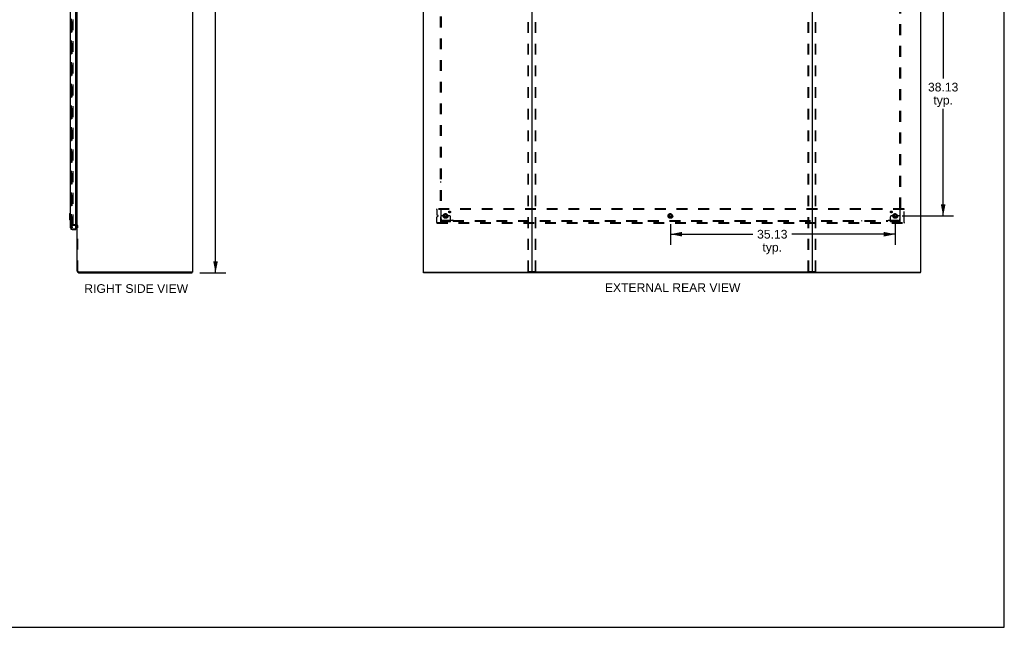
# Model space of a CAD drawing. Header units: inches. Extents: x 0 to 308, y 0 to 199.
# Tile 121 of 139: x 154 to 308, y 0 to 95. Entities that reach past the tile are written whole.
import ezdxf

# ---------------------------------------------------------------- set-up
doc = ezdxf.new("R2010")
doc.units = ezdxf.units.IN
doc.header["$LTSCALE"] = 16.920913
doc.header["$MEASUREMENT"] = 0
doc.linetypes.add('DOT', pattern=[0.2, 0.1, -0.1])
doc.linetypes.add('HIDDEN', pattern=[0.2, 0.1, -0.1])
doc.layers.get('0').update_dxf_attribs({"linetype": 'CONTINUOUS'})
for name, color, linetype in [('DEFAULT_2', 8, 'HIDDEN'), ('DIMENSIONS', 7, 'CONTINUOUS'), ('LEFT_OR_SECONDARY_DOOR_ASSEMBLY', 7, 'CONTINUOUS'), ('RIGHT_OR_MAIN_DOOR_ASSEMBLY', 7, 'CONTINUOUS'), ('SUBPANEL', 7, 'CONTINUOUS')]:
    doc.layers.add(name, color=color, linetype=linetype)
doc.styles.get("Standard").update_dxf_attribs({"font": 'arial.ttf'})
doc.dimstyles.new('DIMSTYLE_1', dxfattribs={"dimtxt": 1.357292, "dimasz": 1.809723, "dimexe": 0.09, "dimexo": 0.07, "dimgap": 0.0375, "dimtad": 0, "dimtih": 1, "dimtoh": 1, "dimzin": 4, "dimdsep": 46, "dimtxsty": 'Standard', "dimblk": '_FILLED', "dimblk1": '_FILLED', "dimblk2": '_FILLED', "dimcen": 0.09, "dimadec": 3, "dimazin": 1, "dimtfac": 1, "dimtdec": 3, "dimtofl": 0, "dimtmove": 0, "dimatfit": 3, "dimldrblk": '_FILLED', "dimfxl": 0, "dimtolj": 1, "dimtzin": 4, "dimarcsym": 0})

# ---------------------------------------------------------------- blocks, each defined once
blk = doc.blocks.new('_FILLED')
at = {"color": 0, "linetype": 'ByBlock'}
blk.add_solid([(0, 0), (-1, 0.2), (-1, -0.2)], dxfattribs=at)
blk = doc.blocks.new('*D4')
at = {"layer": 'DIMENSIONS', "color": 2, "linetype": 'Continuous'}
for p, q in [((181.98, 145.33), (186.05, 145.33)), ((184.42, 145.33), (184.42, 101.69)), ((184.42, 55.33), (184.42, 98.98)), ((181.98, 55.33), (186.05, 55.33))]:
    blk.add_line(p, q, dxfattribs=at)
at = {"layer": 'DIMENSIONS', "color": 2, "linetype": 'Continuous', "xscale": 1.8097233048, "yscale": 1.8097233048, "zscale": 1.8097233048}
for p, rotation in [((184.42, 145.33), 90), ((184.42, 55.33), 270)]:
    blk.add_blockref('_FILLED', p, dxfattribs=dict(at, rotation=rotation))
at = {"layer": 'DIMENSIONS', "color": 2, "linetype": 'Continuous', "insert": (184.42, 101.01), "char_height": 1.357, "width": 4.743, "attachment_point": 2, "line_spacing_factor": 0.9}
blk.add_mtext('90.00', dxfattribs=at)
blk = doc.blocks.new('*D7')
at = {"layer": 'DIMENSIONS', "color": 2, "linetype": 'Continuous'}
for p, q in [((255.5, 62.94), (255.5, 59.72)), ((290.62, 62.94), (290.62, 59.72)), ((255.5, 61.35), (268.35, 61.35)), ((290.62, 61.35), (274.45, 61.35))]:
    blk.add_line(p, q, dxfattribs=at)
at = {"layer": 'DIMENSIONS', "color": 2, "linetype": 'Continuous', "xscale": 1.8097233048, "yscale": 1.8097233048, "zscale": 1.8097233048, "rotation": 180}
blk.add_blockref('_FILLED', (255.5, 61.35), dxfattribs=at)
at = {"layer": 'DIMENSIONS', "color": 2, "linetype": 'Continuous', "xscale": 1.8097233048, "yscale": 1.8097233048, "zscale": 1.8097233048}
blk.add_blockref('_FILLED', (290.62, 61.35), dxfattribs=at)
at = {"layer": 'DIMENSIONS', "color": 2, "linetype": 'Continuous', "insert": (271.4, 62.03), "char_height": 1.357, "width": 4.743, "attachment_point": 2, "line_spacing_factor": 0.9}
blk.add_mtext('35.13\\Ptyp.', dxfattribs=at)
blk = doc.blocks.new('*D8')
at = {"layer": 'DIMENSIONS', "color": 2, "linetype": 'Continuous'}
for p, q in [((291.72, 102.33), (299.72, 102.33)), ((298.1, 102.33), (298.1, 85.67)), ((298.1, 64.21), (298.1, 80.92)), ((291.72, 64.21), (299.72, 64.21))]:
    blk.add_line(p, q, dxfattribs=at)
at = {"layer": 'DIMENSIONS', "color": 2, "linetype": 'Continuous', "xscale": 1.8097233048, "yscale": 1.8097233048, "zscale": 1.8097233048}
for p, rotation in [((298.1, 102.33), 90), ((298.1, 64.21), 270)]:
    blk.add_blockref('_FILLED', p, dxfattribs=dict(at, rotation=rotation))
at = {"layer": 'DIMENSIONS', "color": 2, "linetype": 'Continuous', "insert": (298.1, 84.99), "char_height": 1.357, "width": 4.743, "attachment_point": 2, "line_spacing_factor": 0.9}
blk.add_mtext('38.13\\Ptyp.', dxfattribs=at)

msp = doc.modelspace()

# ---------------------------------------------------------------- linework, layer by layer
at = {"color": 7, "linetype": 'Continuous'}
for p, q in [((307.653, 0), (307.653, 199.07)), ((233.872, 55.469), (233.872, 145.199)), ((277.622, 145.199), (277.622, 55.469)), ((294.622, 55.438), (294.622, 145.23)), ((162.821, 62.626), (162.821, 102.397)), ((180.821, 102.479), (180.821, 55.438)), ((216.872, 102.397), (216.872, 55.438)), ((162.679, 62.73), (162.617, 62.73)), ((162.821, 55.58), (162.821, 62.587)), ((180.727, 55.438), (163.05, 55.438)), ((180.821, 55.438), (180.768, 55.438)), ((180.769, 55.334), (180.769, 55.438)), ((216.925, 55.438), (216.872, 55.438)), ((216.924, 55.334), (216.924, 55.438)), ((216.966, 55.438), (233.84, 55.438)), ((277.59, 55.438), (233.903, 55.438)), ((277.653, 55.438), (294.534, 55.438)), ((294.564, 55.438), (294.622, 55.438)), ((294.57, 55.334), (294.57, 55.438)), ((163.068, 55.334), (180.769, 55.334)), ((294.57, 55.334), (216.924, 55.334)), ((0, 0), (307.653, 0))]:
    msp.add_line(p, q, dxfattribs=at)
at = {"color": 3, "linetype": 'Continuous'}
for p, q in [((180.727, 55.438), (180.768, 55.438)), ((216.925, 55.438), (216.966, 55.438)), ((233.903, 55.438), (233.84, 55.438)), ((277.653, 55.438), (277.59, 55.438)), ((294.534, 55.438), (294.564, 55.438))]:
    msp.add_line(p, q, dxfattribs=at)
at = {"color": 7, "linetype": 'Continuous'}
for centre, radius, start, end in [((162.679, 62.587), 0.142, 0, 90), ((163.068, 55.58), 0.246, 180, 270), ((163.05, 55.563), 0.125, 180, 270), ((233.84, 55.469), 0.0312, 270, 360), ((233.903, 55.469), 0.0312, 180, 270), ((277.59, 55.469), 0.0312, 270, 360), ((277.653, 55.469), 0.0312, 180, 270)]:
    msp.add_arc(centre, radius, start, end, dxfattribs=at)
at = {"layer": 'DEFAULT_2', "color": 8, "linetype": 'HIDDEN'}
for p, q in [((233.268, 55.552), (233.268, 145.117)), ((233.341, 55.552), (233.341, 145.117)), ((234.402, 55.552), (234.402, 145.117)), ((234.475, 55.552), (234.475, 145.117)), ((277.018, 55.552), (277.018, 145.117)), ((277.091, 55.552), (277.091, 145.117)), ((278.152, 55.552), (278.152, 145.117)), ((278.225, 55.552), (278.225, 145.117)), ((162.009, 62.417), (162.009, 142.25)), ((162.113, 142.25), (162.113, 62.417)), ((291.997, 65.334), (218.997, 65.334)), ((218.997, 65.23), (218.997, 65.334)), ((291.997, 65.23), (218.997, 65.23)), ((218.997, 65.23), (218.997, 64.421)), ((291.997, 65.23), (291.997, 65.334)), ((291.997, 63.188), (291.997, 65.23)), ((218.997, 63.188), (218.997, 63.997)), ((218.997, 63.188), (291.997, 63.188)), ((218.997, 63.188), (218.997, 63.084)), ((218.997, 63.084), (291.997, 63.084)), ((219.168, 64.267), (219.074, 64.306)), ((219.074, 64.112), (219.168, 64.151)), ((219.622, 63.261), (219.622, 64.084)), ((221.122, 63.365), (219.622, 63.365)), ((221.122, 63.261), (219.622, 63.261)), ((219.836, 64.209), (219.747, 64.209)), ((219.957, 64.209), (219.836, 64.209)), ((219.869, 63.261), (219.869, 63.365)), ((220.197, 64.209), (219.957, 64.209)), ((220.094, 64.363), (220.094, 64.054)), ((220.367, 64.526), (220.099, 64.372)), ((220.099, 64.046), (220.367, 63.891)), ((220.125, 63.261), (220.125, 63.365)), ((220.644, 64.372), (220.377, 64.526)), ((220.377, 63.891), (220.644, 64.046)), ((220.547, 64.209), (220.786, 64.209)), ((220.619, 63.261), (220.619, 63.365)), ((220.649, 64.363), (220.649, 64.054)), ((220.907, 64.209), (220.786, 64.209)), ((220.875, 63.261), (220.875, 63.365)), ((220.997, 64.209), (220.907, 64.209)), ((221.122, 63.261), (221.122, 64.084)), ((255.219, 64.363), (255.219, 64.054)), ((255.492, 64.526), (255.224, 64.372)), ((255.224, 64.046), (255.492, 63.891)), ((255.769, 64.372), (255.502, 64.526)), ((255.502, 63.891), (255.769, 64.046)), ((255.774, 64.363), (255.774, 64.054)), ((289.872, 63.261), (289.872, 64.084)), ((291.372, 63.365), (289.872, 63.365)), ((291.372, 63.261), (289.872, 63.261)), ((290.086, 64.209), (289.997, 64.209)), ((290.207, 64.209), (290.086, 64.209)), ((290.119, 63.261), (290.119, 63.365)), ((290.447, 64.209), (290.207, 64.209)), ((290.344, 64.363), (290.344, 64.054)), ((290.617, 64.526), (290.349, 64.372)), ((290.349, 64.046), (290.617, 63.891)), ((290.375, 63.261), (290.375, 63.365)), ((290.894, 64.372), (290.627, 64.526)), ((290.627, 63.891), (290.894, 64.046)), ((290.797, 64.209), (291.036, 64.209)), ((290.869, 63.261), (290.869, 63.365)), ((290.899, 64.363), (290.899, 64.054)), ((291.157, 64.209), (291.036, 64.209)), ((291.125, 63.261), (291.125, 63.365)), ((291.247, 64.209), (291.157, 64.209)), ((291.372, 63.261), (291.372, 64.084)), ((291.997, 63.188), (291.997, 63.084)), ((162.113, 62.417), (162.009, 62.417)), ((162.679, 62.834), (162.195, 62.834)), ((162.617, 62.73), (162.195, 62.73)), ((162.925, 55.563), (162.925, 62.586)), ((233.289, 55.522), (234.454, 55.522)), ((277.039, 55.522), (278.204, 55.522))]:
    msp.add_line(p, q, dxfattribs=at)
for points in [[(233.289, 55.522), (233.283, 55.523), (233.278, 55.526), (233.274, 55.531), (233.271, 55.537), (233.269, 55.544), (233.268, 55.552)], [(233.341, 55.552), (233.342, 55.544), (233.344, 55.537), (233.348, 55.531), (233.352, 55.526), (233.357, 55.523), (233.363, 55.522)], [(234.381, 55.522), (234.386, 55.523), (234.391, 55.526), (234.396, 55.531), (234.399, 55.537), (234.401, 55.544), (234.402, 55.552)], [(234.475, 55.552), (234.475, 55.544), (234.473, 55.537), (234.469, 55.531), (234.465, 55.526), (234.46, 55.523), (234.454, 55.522)], [(277.039, 55.522), (277.033, 55.523), (277.028, 55.526), (277.024, 55.531), (277.021, 55.537), (277.019, 55.544), (277.018, 55.552)], [(277.091, 55.552), (277.092, 55.544), (277.094, 55.537), (277.098, 55.531), (277.102, 55.526), (277.107, 55.523), (277.113, 55.522)], [(278.131, 55.522), (278.136, 55.523), (278.141, 55.526), (278.146, 55.531), (278.149, 55.537), (278.151, 55.544), (278.152, 55.552)], [(278.225, 55.552), (278.225, 55.544), (278.223, 55.537), (278.219, 55.531), (278.215, 55.526), (278.21, 55.523), (278.204, 55.522)]]:
    msp.add_lwpolyline(points, dxfattribs=at)
for centre, radius in [((220.372, 64.209), 0.372), ((220.372, 64.209), 0.356), ((220.372, 64.209), 0.312), ((220.372, 64.209), 0.204), ((220.372, 64.209), 0.188), ((220.372, 64.209), 0.183), ((220.372, 64.209), 0.165), ((255.497, 64.209), 0.372), ((255.497, 64.209), 0.356), ((255.497, 64.209), 0.312), ((255.497, 64.209), 0.204), ((255.497, 64.209), 0.188), ((255.497, 64.209), 0.183), ((255.497, 64.209), 0.165), ((290.622, 64.209), 0.372), ((290.622, 64.209), 0.356), ((290.622, 64.209), 0.312), ((290.622, 64.209), 0.204), ((290.622, 64.209), 0.188), ((290.622, 64.209), 0.183), ((290.622, 64.209), 0.165)]:
    msp.add_circle(centre, radius, dxfattribs=at)
at = {"layer": 'DEFAULT_2', "color": 8, "linetype": 'DOT'}
for centre in [(220.372, 64.209), (255.497, 64.209), (290.622, 64.209)]:
    msp.add_circle(centre, 0.17, dxfattribs=at)
at = {"layer": 'DEFAULT_2', "color": 8, "linetype": 'HIDDEN'}
for centre, radius, start, end in [((219.122, 64.421), 0.125, 180, 247.5), ((219.122, 63.997), 0.125, 112.5, 180), ((219.144, 64.209), 0.0625, 292.5, 67.5), ((219.747, 64.084), 0.125, 90, 180), ((220.104, 64.363), 0.01, 120.01204, 179.98872), ((220.104, 64.054), 0.01, 180.01235, 239.98915), ((220.372, 64.209), 0.175, 180, 360), ((220.372, 64.518), 0.01, 60.01268, 119.98829), ((220.372, 63.9), 0.01, 240.01268, 299.98829), ((220.639, 64.363), 0.01, 0.01235, 59.98915), ((220.639, 64.054), 0.01, 300.01204, 359.98872), ((220.997, 64.084), 0.125, 0, 90), ((255.229, 64.363), 0.01, 120.01204, 179.98872), ((255.229, 64.054), 0.01, 180.01235, 239.98915), ((255.497, 64.518), 0.01, 60.01268, 119.98829), ((255.497, 63.9), 0.01, 240.01268, 299.98829), ((255.764, 64.363), 0.01, 0.01235, 59.98915), ((255.764, 64.054), 0.01, 300.01204, 359.98872), ((289.997, 64.084), 0.125, 90, 180), ((290.354, 64.363), 0.01, 120.01204, 179.98872), ((290.354, 64.054), 0.01, 180.01235, 239.98915), ((290.622, 64.209), 0.175, 180, 360), ((290.622, 64.518), 0.01, 60.01268, 119.98829), ((290.622, 63.9), 0.01, 240.01268, 299.98829), ((290.889, 64.363), 0.01, 0.01235, 59.98915), ((290.889, 64.054), 0.01, 300.01204, 359.98872), ((291.247, 64.084), 0.125, 0, 90), ((162.195, 62.648), 0.186, 90, 180), ((162.195, 62.648), 0.0823, 90, 180), ((162.679, 62.587), 0.246, 0, 90)]:
    msp.add_arc(centre, radius, start, end, dxfattribs=at)
at = {"layer": 'LEFT_OR_SECONDARY_DOOR_ASSEMBLY', "color": 8, "linetype": 'HIDDEN'}
for p, q in [((161.867, 142.337), (161.867, 62.33)), ((162.01, 62.188), (162.597, 62.188))]:
    msp.add_line(p, q, dxfattribs=at)
msp.add_arc((162.01, 62.33), 0.142, 180, 270, dxfattribs=at)
at = {"layer": 'RIGHT_OR_MAIN_DOOR_ASSEMBLY', "color": 8, "linetype": 'HIDDEN'}
for p, q in [((161.867, 62.33), (161.867, 142.337)), ((162.01, 62.188), (162.597, 62.188))]:
    msp.add_line(p, q, dxfattribs=at)
at = {"layer": 'RIGHT_OR_MAIN_DOOR_ASSEMBLY', "color": 3, "linetype": 'Continuous'}
for p, q in [((162.617, 62.208), (162.617, 103.509)), ((161.763, 62.33), (161.763, 102.668)), ((162.01, 62.084), (162.617, 62.084))]:
    msp.add_line(p, q, dxfattribs=at)
at = {"layer": 'RIGHT_OR_MAIN_DOOR_ASSEMBLY', "color": 7, "linetype": 'Continuous'}
for p, q in [((161.703, 91.069), (161.703, 90.099)), ((161.763, 91.084), (161.718, 91.084)), ((161.75, 90.984), (161.75, 90.184)), ((161.718, 90.084), (161.763, 90.084)), ((161.703, 67.569), (161.703, 66.599)), ((161.763, 67.584), (161.718, 67.584)), ((161.718, 66.584), (161.763, 66.584)), ((161.75, 67.484), (161.75, 66.684)), ((161.606, 64.517), (161.724, 64.636)), ((161.724, 64.636), (161.763, 64.636)), ((161.724, 64.636), (161.724, 63.533)), ((161.606, 64.517), (161.606, 63.651)), ((161.606, 63.651), (161.724, 63.533)), ((161.724, 63.533), (161.763, 63.533)), ((162.597, 62.188), (162.617, 62.188)), ((162.617, 62.188), (162.617, 62.084))]:
    msp.add_line(p, q, dxfattribs=at)
for points in [[(161.748, 91.02), (161.749, 91.014), (161.749, 91.008), (161.749, 91.002), (161.75, 90.996), (161.75, 90.99), (161.75, 90.984)], [(161.75, 90.184), (161.75, 90.178), (161.75, 90.171), (161.749, 90.165), (161.749, 90.159), (161.749, 90.153), (161.748, 90.148)], [(161.748, 67.52), (161.749, 67.514), (161.749, 67.508), (161.749, 67.502), (161.75, 67.496), (161.75, 67.49), (161.75, 67.484)], [(161.75, 66.684), (161.75, 66.678), (161.75, 66.671), (161.749, 66.665), (161.749, 66.659), (161.749, 66.653), (161.748, 66.648)]]:
    msp.add_lwpolyline(points, dxfattribs=at)
for centre, radius, start, end in [((161.718, 91.069), 0.015, 90, 180), ((161.748, 91.069), 0.015, 0, 90), ((161.718, 90.099), 0.015, 180, 270), ((161.748, 90.099), 0.015, 270, 360), ((161.718, 67.569), 0.015, 90, 180), ((161.718, 66.599), 0.015, 180, 270), ((161.748, 67.569), 0.015, 0, 90), ((161.748, 66.599), 0.015, 270, 360), ((161.927, 62.474), 0.26, 270, 272.58661)]:
    msp.add_arc(centre, radius, start, end, dxfattribs=at)
at = {"layer": 'RIGHT_OR_MAIN_DOOR_ASSEMBLY', "color": 3, "linetype": 'Continuous'}
for centre, radius, start, end in [((162.01, 62.33), 0.246, 180, 270), ((162.597, 62.208), 0.02, 270, 360)]:
    msp.add_arc(centre, radius, start, end, dxfattribs=at)
at = {"layer": 'RIGHT_OR_MAIN_DOOR_ASSEMBLY', "color": 8, "linetype": 'HIDDEN'}
msp.add_arc((162.01, 62.33), 0.142, 180, 270, dxfattribs=at)
at = {"layer": 'SUBPANEL', "color": 8, "linetype": 'HIDDEN'}
for p, q in [((219.528, 139.303), (219.528, 65.365)), ((219.653, 139.303), (219.653, 65.365)), ((291.34, 65.365), (291.34, 139.303)), ((291.465, 65.365), (291.465, 139.303)), ((219.653, 69.49), (219.528, 69.49)), ((291.34, 69.49), (291.465, 69.49)), ((219.528, 65.365), (219.694, 65.365)), ((219.634, 65.348), (219.641, 65.341)), ((219.653, 63.74), (219.653, 65.33)), ((291.3, 65.365), (291.465, 65.365)), ((291.34, 65.33), (291.34, 63.74)), ((221.493, 63.49), (219.903, 63.49)), ((221.528, 63.365), (221.528, 63.531)), ((221.528, 63.49), (289.465, 63.49)), ((221.528, 63.365), (289.465, 63.365)), ((225.653, 63.49), (225.653, 63.365)), ((285.34, 63.49), (285.34, 63.365)), ((289.465, 63.365), (289.465, 63.531)), ((289.482, 63.471), (289.49, 63.478)), ((291.09, 63.49), (289.501, 63.49))]:
    msp.add_line(p, q, dxfattribs=at)
for points in [[(219.614, 65.365), (219.617, 65.363), (219.619, 65.362), (219.621, 65.36), (219.623, 65.358), (219.625, 65.356), (219.627, 65.355), (219.629, 65.353), (219.631, 65.351), (219.633, 65.35), (219.634, 65.348)], [(219.641, 65.341), (219.643, 65.339), (219.645, 65.337), (219.647, 65.335), (219.649, 65.333), (219.651, 65.331), (219.653, 65.33)], [(219.667, 65.339), (219.664, 65.338), (219.661, 65.336), (219.659, 65.334), (219.657, 65.333), (219.655, 65.331), (219.653, 65.33)], [(219.694, 65.365), (219.693, 65.363), (219.692, 65.361), (219.691, 65.359), (219.69, 65.358), (219.689, 65.356), (219.687, 65.354), (219.686, 65.353), (219.684, 65.351), (219.682, 65.349), (219.68, 65.348), (219.678, 65.347), (219.676, 65.345), (219.674, 65.344), (219.672, 65.342), (219.667, 65.339)], [(291.3, 65.365), (291.3, 65.363), (291.301, 65.361), (291.302, 65.359), (291.303, 65.358), (291.304, 65.356), (291.306, 65.354), (291.307, 65.353), (291.309, 65.351), (291.311, 65.349), (291.313, 65.348), (291.315, 65.347), (291.317, 65.345), (291.319, 65.344), (291.322, 65.342)], [(291.322, 65.342), (291.327, 65.339), (291.329, 65.338), (291.332, 65.336), (291.334, 65.334), (291.336, 65.333), (291.338, 65.331), (291.34, 65.33)], [(291.354, 65.343), (291.352, 65.341), (291.35, 65.339), (291.348, 65.337), (291.346, 65.335), (291.344, 65.333), (291.342, 65.331), (291.34, 65.33)], [(291.379, 65.365), (291.376, 65.363), (291.374, 65.362), (291.372, 65.36), (291.37, 65.358), (291.368, 65.356), (291.366, 65.355), (291.364, 65.353), (291.362, 65.351), (291.361, 65.35), (291.359, 65.348), (291.354, 65.343)], [(221.505, 63.509), (221.502, 63.504), (221.501, 63.501), (221.499, 63.499), (221.497, 63.496), (221.496, 63.494), (221.494, 63.492), (221.493, 63.49)], [(221.506, 63.477), (221.504, 63.478), (221.502, 63.48), (221.5, 63.483), (221.498, 63.485), (221.496, 63.487), (221.494, 63.488), (221.493, 63.49)], [(221.528, 63.531), (221.526, 63.53), (221.524, 63.529), (221.522, 63.528), (221.521, 63.527), (221.519, 63.526), (221.517, 63.525), (221.515, 63.523), (221.514, 63.521), (221.512, 63.52), (221.511, 63.518), (221.509, 63.516), (221.508, 63.513), (221.507, 63.511), (221.505, 63.509)], [(221.528, 63.452), (221.526, 63.454), (221.524, 63.456), (221.523, 63.459), (221.521, 63.461), (221.519, 63.463), (221.517, 63.465), (221.516, 63.466), (221.514, 63.468), (221.513, 63.47), (221.511, 63.471), (221.506, 63.477)], [(289.465, 63.531), (289.467, 63.53), (289.469, 63.529), (289.471, 63.528), (289.473, 63.527), (289.474, 63.526), (289.476, 63.525), (289.478, 63.523), (289.479, 63.521), (289.481, 63.52), (289.482, 63.518), (289.484, 63.516), (289.485, 63.513), (289.487, 63.511), (289.488, 63.509), (289.491, 63.504)], [(289.465, 63.452), (289.467, 63.454), (289.469, 63.456), (289.471, 63.459), (289.472, 63.461), (289.474, 63.463), (289.476, 63.465), (289.477, 63.466), (289.479, 63.468), (289.481, 63.47), (289.482, 63.471)], [(289.49, 63.478), (289.492, 63.48), (289.494, 63.483), (289.496, 63.485), (289.497, 63.487), (289.499, 63.488), (289.501, 63.49)], [(289.491, 63.504), (289.493, 63.501), (289.494, 63.499), (289.496, 63.496), (289.498, 63.494), (289.499, 63.492), (289.501, 63.49)]]:
    msp.add_lwpolyline(points, dxfattribs=at)
for centre, radius in [((220.99, 64.828), 0.141), ((290.003, 64.828), 0.141), ((220.372, 64.209), 0.25), ((255.497, 64.209), 0.25), ((290.622, 64.209), 0.25)]:
    msp.add_circle(centre, radius, dxfattribs=at)
for centre, start, end in [((219.903, 63.74), 180, 270), ((291.09, 63.74), 270, 360)]:
    msp.add_arc(centre, 0.25, start, end, dxfattribs=at)

# ---------------------------------------------------------------- texts
at = {"layer": 'DIMENSIONS', "color": 2, "linetype": 'Continuous', "char_height": 1.35729, "attachment_point": 2, "line_spacing_factor": 0.9}
for s, insert, width in [('RIGHT SIDE VIEW', (172.032, 53.549), 16.1866), ('EXTERNAL REAR VIEW', (255.837, 53.701), 21.13138)]:
    msp.add_mtext(s, dxfattribs=dict(at, insert=insert, width=width))

# ---------------------------------------------------------------- dimensions: what is measured, and where the dimension line sits
at = {"layer": 'DIMENSIONS', "color": 2, "linetype": 'Continuous'}
dim = msp.add_linear_dim(base=(184.42, 55.334), p1=(181.914, 145.334), p2=(181.914, 55.334), angle=270, dimstyle='DIMSTYLE_1', dxfattribs=at)
dim.commit()
dim.dimension.update_dxf_attribs({"geometry": '*D4', "text_midpoint": (184.415, 100.326), "dimtype": 160})
for base, p1, p2, angle, picture, middle in [((298.095377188, 102.333816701), (291.65342819, 64.208816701), (291.65342819, 102.333816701), 90, '*D8', (298.095377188, 83.295699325)), ((255.496621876, 61.34904562), (290.621621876, 59.650294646), (255.496621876, 59.650294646), 180, '*D7', (271.402148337, 60.331076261))]:
    dim = msp.add_linear_dim(base=base, p1=p1, p2=p2, angle=angle, text='<>\\Ptyp.', dimstyle='DIMSTYLE_1', dxfattribs=at)
    dim.commit()
    dim.dimension.update_dxf_attribs({"geometry": picture, "text_midpoint": middle, "dimtype": 160})

doc.saveas('drawing.dxf')
